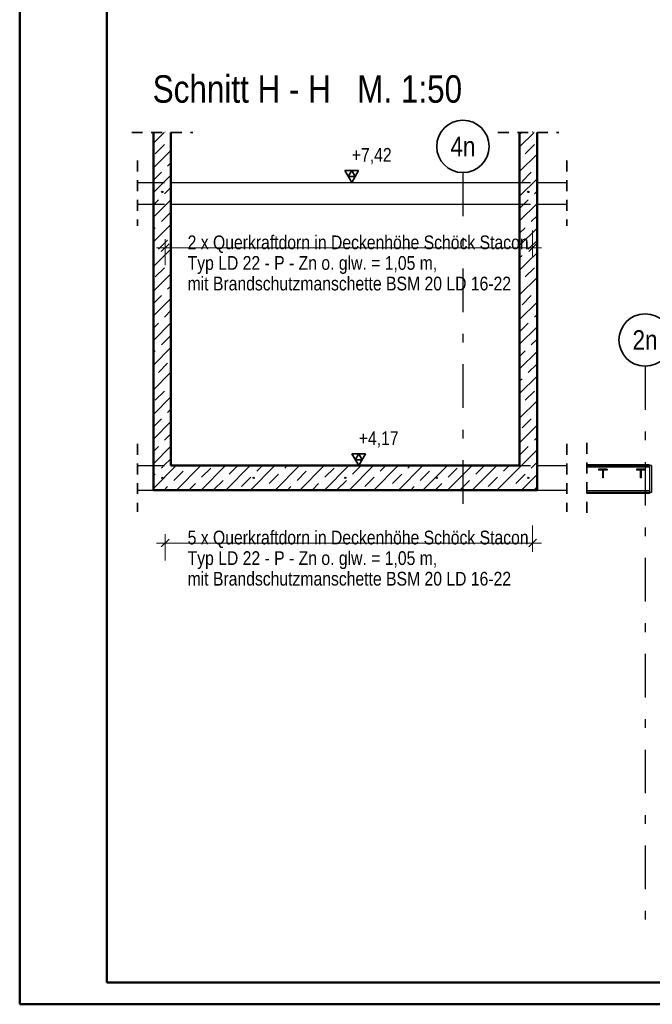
# Model space of a CAD drawing. Header units: millimetres. Extents: x 0 to 102, y -15 to 47.
# Tile 2 of 103: x 0 to 7, y 0 to 11. Entities that reach past the tile are written whole.
import ezdxf
from ezdxf.enums import TextEntityAlignment as Align

# ---------------------------------------------------------------- set-up
doc = ezdxf.new("R2010")
doc.units = ezdxf.units.MM
doc.linetypes.add('DASHDOTX2', pattern=[2, 1, -0.5, 0, -0.5])
doc.linetypes.add('HIDDEN', pattern=[0.375, 0.25, -0.125])
doc.layers.add('Achsen', color=7, linetype='Continuous', lineweight=20)
doc.layers.add('Schraffuren', color=7, linetype='Continuous', lineweight=20)
doc.styles.add('Arial Narrow', font='ARIALN.TTF')
doc.dimstyles.new('Arch_Strakon_dimstyle', dxfattribs={"dimtxt": 15.75, "dimasz": 1, "dimexe": 1.25, "dimexo": 0.0625, "dimgap": 1, "dimtad": 0, "dimzin": 12, "dimdsep": 46, "dimtxsty": 'Arial Narrow', "dimblk": 'Arrowhead_Tick', "dimsah": 1, "dimcen": 0, "dimse1": 1, "dimse2": 1, "dimclrd": 6, "dimclrt": 2, "dimazin": 0, "dimtfac": 1, "dimtdec": 4, "dimtmove": 0, "dimatfit": 3, "dimldrblk": 'NONE', "dimfxl": 1, "dimtvp": 1, "dimtolj": 1, "dimtzin": 0, "dimlwd": 13, "dimarcsym": 2})
pattern_1 = [(45, (0, 0), (-0.1414214, 0.1414214), [0.15, -0.1]), (45, (-0.07071, 0.07071), (-0.1414214, 0.1414214), [])]

# ---------------------------------------------------------------- blocks, each defined once
blk = doc.blocks.new('Arrowhead_Tick')
at = {"color": 0, "linetype": 'Continuous', "lineweight": -2}
for p, q in [((0, 20), (0, -10)), ((-1, 0), (0, 0)), ((10, 0), (0, 0))]:
    blk.add_line(p, q, dxfattribs=at)
at = {"color": 2, "linetype": 'Continuous', "lineweight": 35}
blk.add_line((4.4, 4.4), (-4.4, -4.4), dxfattribs=at)
blk = doc.blocks.new('*D563')
at = {"layer": 'Achsen', "color": 6, "linetype": 'Continuous', "lineweight": 13}
blk.add_line((1.679, 5.292), (5.875, 5.292), dxfattribs=at)
at = {"layer": 'Defpoints', "color": 0}
for p in [(1.669, 10.007), (5.885, 10.007), (5.885, 5.292)]:
    blk.add_point(p, dxfattribs=at)
at = {"layer": 'Achsen', "color": 6, "lineweight": 13, "xscale": 0.01, "yscale": 0.01, "zscale": 0.01}
blk.add_blockref('Arrowhead_Tick', (5.885, 5.292), dxfattribs=at)
at = {"layer": 'Achsen', "color": 6, "lineweight": 13, "xscale": 0.01, "yscale": 0.01, "zscale": 0.01, "rotation": 180}
blk.add_blockref('Arrowhead_Tick', (1.669, 5.292), dxfattribs=at)
blk = doc.blocks.new('_None')
blk = doc.blocks.new('*D564')
at = {"layer": 'Achsen', "color": 6, "linetype": 'Continuous', "lineweight": 13}
blk.add_line((1.679, 8.679), (5.875, 8.679), dxfattribs=at)
at = {"layer": 'Defpoints', "color": 0}
for p in [(1.669, 13.393), (5.885, 13.393), (5.885, 8.679)]:
    blk.add_point(p, dxfattribs=at)
at = {"layer": 'Achsen', "color": 6, "lineweight": 13, "xscale": 0.01, "yscale": 0.01, "zscale": 0.01}
blk.add_blockref('Arrowhead_Tick', (5.885, 8.679), dxfattribs=at)
at = {"layer": 'Achsen', "color": 6, "lineweight": 13, "xscale": 0.01, "yscale": 0.01, "zscale": 0.01, "rotation": 180}
blk.add_blockref('Arrowhead_Tick', (1.669, 8.679), dxfattribs=at)

msp = doc.modelspace()

# ---------------------------------------------------------------- hatches: boundary and pattern name
at = {"layer": 'Schraffuren', "lineweight": 13}
h = msp.add_hatch(dxfattribs=at)
h.set_pattern_fill('bB', color=6, scale=0.01, angle=45, style=0, pattern_type=2)
h.set_pattern_definition(pattern_1)
h.paths.add_polyline_path([(1.5350716, 9.1798173), (1.7350716, 9.1798173), (1.7350716, 10.0018874), (1.5350716, 10.0018874)])
h = msp.add_hatch(dxfattribs=at)
h.set_pattern_fill('bB', color=6, scale=0.01, angle=45, style=0, pattern_type=2)
h.set_pattern_definition(pattern_1)
h.paths.add_polyline_path([(5.935077, 8.5148162), (5.935077, 10.0018874), (5.735077, 10.0018874), (5.735077, 8.5148162)])
at = {"layer": 'Schraffuren', "lineweight": 13, "true_color": 0x4682b4}
for points in [[(1.6430716, 9.3198102), (1.6430676, 9.3200614), (1.6430558, 9.3203125), (1.6430361, 9.320563), (1.6430085, 9.3208128), (1.6429731, 9.3210616), (1.6429299, 9.3213092), (1.6428789, 9.3215553), (1.6428202, 9.3217997), (1.6427539, 9.3220421), (1.64268, 9.3222823), (1.6425986, 9.3225201), (1.6425098, 9.3227552), (1.6424136, 9.3229873), (1.6423102, 9.3232164), (1.6421996, 9.3234421), (1.642082, 9.3236642), (1.6419575, 9.3238825), (1.6418262, 9.3240968), (1.6416882, 9.3243068), (1.6415437, 9.3245124), (1.6413928, 9.3247134), (1.6412357, 9.3249095), (1.6410725, 9.3251006), (1.6409033, 9.3252865), (1.6407284, 9.325467), (1.640548, 9.3256419), (1.6403621, 9.325811), (1.640171, 9.3259743), (1.6399748, 9.3261314), (1.6397739, 9.3262823), (1.6395682, 9.3264268), (1.6393582, 9.3265648), (1.6391439, 9.3266961), (1.6389256, 9.3268206), (1.6387035, 9.3269382), (1.6384778, 9.3270488), (1.6382488, 9.3271522), (1.6380166, 9.3272484), (1.6377815, 9.3273372), (1.6375437, 9.3274186), (1.6373035, 9.3274925), (1.6370611, 9.3275588), (1.6368167, 9.3276175), (1.6365706, 9.3276685), (1.6363231, 9.3277117), (1.6360742, 9.3277471), (1.6358244, 9.3277747), (1.6355739, 9.3277944), (1.6353229, 9.3278062), (1.6350716, 9.3278102), (1.6348203, 9.3278062), (1.6345693, 9.3277944), (1.6343187, 9.3277747), (1.6340689, 9.3277471), (1.6338201, 9.3277117), (1.6335725, 9.3276685), (1.6333264, 9.3276175), (1.6330821, 9.3275588), (1.6328396, 9.3274925), (1.6325994, 9.3274186), (1.6323617, 9.3273372), (1.6321266, 9.3272484), (1.6318944, 9.3271522), (1.6316653, 9.3270488), (1.6314397, 9.3269382), (1.6312175, 9.3268206), (1.6309992, 9.3266961), (1.630785, 9.3265648), (1.6305749, 9.3264268), (1.6303693, 9.3262823), (1.6301683, 9.3261314), (1.6299722, 9.3259743), (1.6297811, 9.325811), (1.6295952, 9.3256419), (1.6294147, 9.325467), (1.6292398, 9.3252865), (1.6290707, 9.3251006), (1.6289075, 9.3249095), (1.6287503, 9.3247134), (1.6285994, 9.3245124), (1.6284549, 9.3243068), (1.628317, 9.3240968), (1.6281856, 9.3238825), (1.6280611, 9.3236642), (1.6279435, 9.3234421), (1.627833, 9.3232164), (1.6277295, 9.3229873), (1.6276334, 9.3227552), (1.6275445, 9.3225201), (1.6274631, 9.3222823), (1.6273892, 9.3220421), (1.6273229, 9.3217997), (1.6272642, 9.3215553), (1.6272133, 9.3213092), (1.6271701, 9.3210616), (1.6271347, 9.3208128), (1.6271071, 9.320563), (1.6270874, 9.3203125), (1.6270755, 9.3200614), (1.6270716, 9.3198102), (1.6270755, 9.3195589), (1.6270874, 9.3193078), (1.6271071, 9.3190573), (1.6271347, 9.3188075), (1.6271701, 9.3185587), (1.6272133, 9.3183111), (1.6272642, 9.318065), (1.6273229, 9.3178206), (1.6273892, 9.3175782), (1.6274631, 9.317338), (1.6275445, 9.3171003), (1.6276334, 9.3168652), (1.6277295, 9.316633), (1.627833, 9.3164039), (1.6279435, 9.3161782), (1.6280611, 9.3159561), (1.6281856, 9.3157378), (1.628317, 9.3155235), (1.6284549, 9.3153135), (1.6285994, 9.3151079), (1.6287503, 9.3149069), (1.6289075, 9.3147108), (1.6290707, 9.3145197), (1.6292398, 9.3143338), (1.6294147, 9.3141533), (1.6295952, 9.3139784), (1.6297811, 9.3138093), (1.6299722, 9.313646), (1.6301683, 9.3134889), (1.6303693, 9.313338), (1.6305749, 9.3131935), (1.630785, 9.3130555), (1.6309992, 9.3129242), (1.6312175, 9.3127997), (1.6314397, 9.3126821), (1.6316653, 9.3125715), (1.6318944, 9.3124681), (1.6321266, 9.3123719), (1.6323617, 9.3122831), (1.6325994, 9.3122017), (1.6328396, 9.3121278), (1.6330821, 9.3120615), (1.6333264, 9.3120028), (1.6335725, 9.3119519), (1.6338201, 9.3119086), (1.6340689, 9.3118732), (1.6343187, 9.3118457), (1.6345693, 9.3118259), (1.6348203, 9.3118141), (1.6350716, 9.3118102), (1.6353229, 9.3118141), (1.6355739, 9.3118259), (1.6358244, 9.3118457), (1.6360742, 9.3118732), (1.6363231, 9.3119086), (1.6365706, 9.3119519), (1.6368167, 9.3120028), (1.6370611, 9.3120615), (1.6373035, 9.3121278), (1.6375437, 9.3122017), (1.6377815, 9.3122831), (1.6380166, 9.3123719), (1.6382488, 9.3124681), (1.6384778, 9.3125715), (1.6387035, 9.3126821), (1.6389256, 9.3127997), (1.6391439, 9.3129242), (1.6393582, 9.3130555), (1.6395682, 9.3131935), (1.6397739, 9.313338), (1.6399748, 9.3134889), (1.640171, 9.313646), (1.6403621, 9.3138093), (1.640548, 9.3139784), (1.6407284, 9.3141533), (1.6409033, 9.3143338), (1.6410725, 9.3145197), (1.6412357, 9.3147108), (1.6413928, 9.3149069), (1.6415437, 9.3151079), (1.6416882, 9.3153135), (1.6418262, 9.3155235), (1.6419575, 9.3157378), (1.642082, 9.3159561), (1.6421996, 9.3161782), (1.6423102, 9.3164039), (1.6424136, 9.316633), (1.6425098, 9.3168652), (1.6425986, 9.3171003), (1.64268, 9.317338), (1.6427539, 9.3175782), (1.6428202, 9.3178206), (1.6428789, 9.318065), (1.6429299, 9.3183111), (1.6429731, 9.3185587), (1.6430085, 9.3188075), (1.6430361, 9.3190573), (1.6430558, 9.3193078), (1.6430676, 9.3195589)], [(5.843077, 9.3198102), (5.8430731, 9.3200614), (5.8430612, 9.3203125), (5.8430415, 9.320563), (5.8430139, 9.3208128), (5.8429785, 9.3210616), (5.8429353, 9.3213092), (5.8428843, 9.3215553), (5.8428257, 9.3217997), (5.8427594, 9.3220421), (5.8426855, 9.3222823), (5.8426041, 9.3225201), (5.8425152, 9.3227552), (5.8424191, 9.3229873), (5.8423156, 9.3232164), (5.8422051, 9.3234421), (5.8420875, 9.3236642), (5.841963, 9.3238825), (5.8418316, 9.3240968), (5.8416937, 9.3243068), (5.8415492, 9.3245124), (5.8413983, 9.3247134), (5.8412411, 9.3249095), (5.8410779, 9.3251006), (5.8409088, 9.3252865), (5.8407339, 9.325467), (5.8405534, 9.3256419), (5.8403675, 9.325811), (5.8401764, 9.3259743), (5.8399803, 9.3261314), (5.8397793, 9.3262823), (5.8395737, 9.3264268), (5.8393636, 9.3265648), (5.8391493, 9.3266961), (5.838931, 9.3268206), (5.8387089, 9.3269382), (5.8384832, 9.3270488), (5.8382542, 9.3271522), (5.838022, 9.3272484), (5.8377869, 9.3273372), (5.8375492, 9.3274186), (5.8373089, 9.3274925), (5.8370665, 9.3275588), (5.8368222, 9.3276175), (5.8365761, 9.3276685), (5.8363285, 9.3277117), (5.8360797, 9.3277471), (5.8358299, 9.3277747), (5.8355793, 9.3277944), (5.8353283, 9.3278062), (5.835077, 9.3278102), (5.8348257, 9.3278062), (5.8345747, 9.3277944), (5.8343241, 9.3277747), (5.8340743, 9.3277471), (5.8338255, 9.3277117), (5.833578, 9.3276685), (5.8333319, 9.3276175), (5.8330875, 9.3275588), (5.8328451, 9.3274925), (5.8326049, 9.3274186), (5.8323671, 9.3273372), (5.832132, 9.3272484), (5.8318998, 9.3271522), (5.8316708, 9.3270488), (5.8314451, 9.3269382), (5.831223, 9.3268206), (5.8310047, 9.3266961), (5.8307904, 9.3265648), (5.8305803, 9.3264268), (5.8303747, 9.3262823), (5.8301738, 9.3261314), (5.8299776, 9.3259743), (5.8297865, 9.325811), (5.8296006, 9.3256419), (5.8294202, 9.325467), (5.8292453, 9.3252865), (5.8290761, 9.3251006), (5.8289129, 9.3249095), (5.8287558, 9.3247134), (5.8286049, 9.3245124), (5.8284604, 9.3243068), (5.8283224, 9.3240968), (5.8281911, 9.3238825), (5.8280666, 9.3236642), (5.827949, 9.3234421), (5.8278384, 9.3232164), (5.827735, 9.3229873), (5.8276388, 9.3227552), (5.82755, 9.3225201), (5.8274686, 9.3222823), (5.8273947, 9.3220421), (5.8273283, 9.3217997), (5.8272697, 9.3215553), (5.8272187, 9.3213092), (5.8271755, 9.3210616), (5.8271401, 9.3208128), (5.8271125, 9.320563), (5.8270928, 9.3203125), (5.827081, 9.3200614), (5.827077, 9.3198102), (5.827081, 9.3195589), (5.8270928, 9.3193078), (5.8271125, 9.3190573), (5.8271401, 9.3188075), (5.8271755, 9.3185587), (5.8272187, 9.3183111), (5.8272697, 9.318065), (5.8273283, 9.3178206), (5.8273947, 9.3175782), (5.8274686, 9.317338), (5.82755, 9.3171003), (5.8276388, 9.3168652), (5.827735, 9.316633), (5.8278384, 9.3164039), (5.827949, 9.3161782), (5.8280666, 9.3159561), (5.8281911, 9.3157378), (5.8283224, 9.3155235), (5.8284604, 9.3153135), (5.8286049, 9.3151079), (5.8287558, 9.3149069), (5.8289129, 9.3147108), (5.8290761, 9.3145197), (5.8292453, 9.3143338), (5.8294202, 9.3141533), (5.8296006, 9.3139784), (5.8297865, 9.3138093), (5.8299776, 9.313646), (5.8301738, 9.3134889), (5.8303747, 9.313338), (5.8305803, 9.3131935), (5.8307904, 9.3130555), (5.8310047, 9.3129242), (5.831223, 9.3127997), (5.8314451, 9.3126821), (5.8316708, 9.3125715), (5.8318998, 9.3124681), (5.832132, 9.3123719), (5.8323671, 9.3122831), (5.8326049, 9.3122017), (5.8328451, 9.3121278), (5.8330875, 9.3120615), (5.8333319, 9.3120028), (5.833578, 9.3119519), (5.8338255, 9.3119086), (5.8340743, 9.3118732), (5.8343241, 9.3118457), (5.8345747, 9.3118259), (5.8348257, 9.3118141), (5.835077, 9.3118102), (5.8353283, 9.3118141), (5.8355793, 9.3118259), (5.8358299, 9.3118457), (5.8360797, 9.3118732), (5.8363285, 9.3119086), (5.8365761, 9.3119519), (5.8368222, 9.3120028), (5.8370665, 9.3120615), (5.8373089, 9.3121278), (5.8375492, 9.3122017), (5.8377869, 9.3122831), (5.838022, 9.3123719), (5.8382542, 9.3124681), (5.8384832, 9.3125715), (5.8387089, 9.3126821), (5.838931, 9.3127997), (5.8391493, 9.3129242), (5.8393636, 9.3130555), (5.8395737, 9.3131935), (5.8397793, 9.313338), (5.8399803, 9.3134889), (5.8401764, 9.313646), (5.8403675, 9.3138093), (5.8405534, 9.3139784), (5.8407339, 9.3141533), (5.8409088, 9.3143338), (5.8410779, 9.3145197), (5.8412411, 9.3147108), (5.8413983, 9.3149069), (5.8415492, 9.3151079), (5.8416937, 9.3153135), (5.8418316, 9.3155235), (5.841963, 9.3157378), (5.8420875, 9.3159561), (5.8422051, 9.3161782), (5.8423156, 9.3164039), (5.8424191, 9.316633), (5.8425152, 9.3168652), (5.8426041, 9.3171003), (5.8426855, 9.317338), (5.8427594, 9.3175782), (5.8428257, 9.3178206), (5.8428843, 9.318065), (5.8429353, 9.3183111), (5.8429785, 9.3185587), (5.8430139, 9.3188075), (5.8430415, 9.3190573), (5.8430612, 9.3193078), (5.8430731, 9.3195589)], [(6.6956485, 6.1281173), (6.7401485, 6.1281173), (6.7401485, 6.1391173), (6.6401485, 6.1391173), (6.6401485, 6.1281173), (6.6846485, 6.1281173), (6.6846485, 6.0391173), (6.6956485, 6.0391173)], [(7.1306485, 6.1281173), (7.1751485, 6.1281173), (7.1751485, 6.1391173), (7.0751485, 6.1391173), (7.0751485, 6.1281173), (7.1196485, 6.1281173), (7.1196485, 6.0391173), (7.1306485, 6.0391173)], [(1.6430716, 6.0398102), (1.6430676, 6.0400614), (1.6430558, 6.0403125), (1.6430361, 6.040563), (1.6430085, 6.0408128), (1.6429731, 6.0410616), (1.6429299, 6.0413092), (1.6428789, 6.0415553), (1.6428202, 6.0417997), (1.6427539, 6.0420421), (1.64268, 6.0422823), (1.6425986, 6.0425201), (1.6425098, 6.0427552), (1.6424136, 6.0429873), (1.6423102, 6.0432164), (1.6421996, 6.0434421), (1.642082, 6.0436642), (1.6419575, 6.0438825), (1.6418262, 6.0440968), (1.6416882, 6.0443068), (1.6415437, 6.0445124), (1.6413928, 6.0447134), (1.6412357, 6.0449095), (1.6410725, 6.0451006), (1.6409033, 6.0452865), (1.6407284, 6.045467), (1.640548, 6.0456419), (1.6403621, 6.045811), (1.640171, 6.0459743), (1.6399748, 6.0461314), (1.6397739, 6.0462823), (1.6395682, 6.0464268), (1.6393582, 6.0465648), (1.6391439, 6.0466961), (1.6389256, 6.0468206), (1.6387035, 6.0469382), (1.6384778, 6.0470488), (1.6382488, 6.0471522), (1.6380166, 6.0472484), (1.6377815, 6.0473372), (1.6375437, 6.0474186), (1.6373035, 6.0474925), (1.6370611, 6.0475588), (1.6368167, 6.0476175), (1.6365706, 6.0476685), (1.6363231, 6.0477117), (1.6360742, 6.0477471), (1.6358244, 6.0477747), (1.6355739, 6.0477944), (1.6353229, 6.0478062), (1.6350716, 6.0478102), (1.6348203, 6.0478062), (1.6345693, 6.0477944), (1.6343187, 6.0477747), (1.6340689, 6.0477471), (1.6338201, 6.0477117), (1.6335725, 6.0476685), (1.6333264, 6.0476175), (1.6330821, 6.0475588), (1.6328396, 6.0474925), (1.6325994, 6.0474186), (1.6323617, 6.0473372), (1.6321266, 6.0472484), (1.6318944, 6.0471522), (1.6316653, 6.0470488), (1.6314397, 6.0469382), (1.6312175, 6.0468206), (1.6309992, 6.0466961), (1.630785, 6.0465648), (1.6305749, 6.0464268), (1.6303693, 6.0462823), (1.6301683, 6.0461314), (1.6299722, 6.0459743), (1.6297811, 6.045811), (1.6295952, 6.0456419), (1.6294147, 6.045467), (1.6292398, 6.0452865), (1.6290707, 6.0451006), (1.6289075, 6.0449095), (1.6287503, 6.0447134), (1.6285994, 6.0445124), (1.6284549, 6.0443068), (1.628317, 6.0440968), (1.6281856, 6.0438825), (1.6280611, 6.0436642), (1.6279435, 6.0434421), (1.627833, 6.0432164), (1.6277295, 6.0429873), (1.6276334, 6.0427552), (1.6275445, 6.0425201), (1.6274631, 6.0422823), (1.6273892, 6.0420421), (1.6273229, 6.0417997), (1.6272642, 6.0415553), (1.6272133, 6.0413092), (1.6271701, 6.0410616), (1.6271347, 6.0408128), (1.6271071, 6.040563), (1.6270874, 6.0403125), (1.6270755, 6.0400614), (1.6270716, 6.0398102), (1.6270755, 6.0395589), (1.6270874, 6.0393078), (1.6271071, 6.0390573), (1.6271347, 6.0388075), (1.6271701, 6.0385587), (1.6272133, 6.0383111), (1.6272642, 6.038065), (1.6273229, 6.0378206), (1.6273892, 6.0375782), (1.6274631, 6.037338), (1.6275445, 6.0371003), (1.6276334, 6.0368652), (1.6277295, 6.036633), (1.627833, 6.0364039), (1.6279435, 6.0361782), (1.6280611, 6.0359561), (1.6281856, 6.0357378), (1.628317, 6.0355235), (1.6284549, 6.0353135), (1.6285994, 6.0351079), (1.6287503, 6.0349069), (1.6289075, 6.0347108), (1.6290707, 6.0345197), (1.6292398, 6.0343338), (1.6294147, 6.0341533), (1.6295952, 6.0339784), (1.6297811, 6.0338093), (1.6299722, 6.033646), (1.6301683, 6.0334889), (1.6303693, 6.033338), (1.6305749, 6.0331935), (1.630785, 6.0330555), (1.6309992, 6.0329242), (1.6312175, 6.0327997), (1.6314397, 6.0326821), (1.6316653, 6.0325715), (1.6318944, 6.0324681), (1.6321266, 6.0323719), (1.6323617, 6.0322831), (1.6325994, 6.0322017), (1.6328396, 6.0321278), (1.6330821, 6.0320615), (1.6333264, 6.0320028), (1.6335725, 6.0319519), (1.6338201, 6.0319086), (1.6340689, 6.0318732), (1.6343187, 6.0318457), (1.6345693, 6.0318259), (1.6348203, 6.0318141), (1.6350716, 6.0318102), (1.6353229, 6.0318141), (1.6355739, 6.0318259), (1.6358244, 6.0318457), (1.6360742, 6.0318732), (1.6363231, 6.0319086), (1.6365706, 6.0319519), (1.6368167, 6.0320028), (1.6370611, 6.0320615), (1.6373035, 6.0321278), (1.6375437, 6.0322017), (1.6377815, 6.0322831), (1.6380166, 6.0323719), (1.6382488, 6.0324681), (1.6384778, 6.0325715), (1.6387035, 6.0326821), (1.6389256, 6.0327997), (1.6391439, 6.0329242), (1.6393582, 6.0330555), (1.6395682, 6.0331935), (1.6397739, 6.033338), (1.6399748, 6.0334889), (1.640171, 6.033646), (1.6403621, 6.0338093), (1.640548, 6.0339784), (1.6407284, 6.0341533), (1.6409033, 6.0343338), (1.6410725, 6.0345197), (1.6412357, 6.0347108), (1.6413928, 6.0349069), (1.6415437, 6.0351079), (1.6416882, 6.0353135), (1.6418262, 6.0355235), (1.6419575, 6.0357378), (1.642082, 6.0359561), (1.6421996, 6.0361782), (1.6423102, 6.0364039), (1.6424136, 6.036633), (1.6425098, 6.0368652), (1.6425986, 6.0371003), (1.64268, 6.037338), (1.6427539, 6.0375782), (1.6428202, 6.0378206), (1.6428789, 6.038065), (1.6429299, 6.0383111), (1.6429731, 6.0385587), (1.6430085, 6.0388075), (1.6430361, 6.0390573), (1.6430558, 6.0393078), (1.6430676, 6.0395589)], [(2.6930716, 6.0398102), (2.6930676, 6.0400614), (2.6930558, 6.0403125), (2.6930361, 6.040563), (2.6930085, 6.0408128), (2.6929731, 6.0410616), (2.6929299, 6.0413092), (2.6928789, 6.0415553), (2.6928202, 6.0417997), (2.6927539, 6.0420421), (2.69268, 6.0422823), (2.6925986, 6.0425201), (2.6925098, 6.0427552), (2.6924136, 6.0429873), (2.6923102, 6.0432164), (2.6921996, 6.0434421), (2.692082, 6.0436642), (2.6919575, 6.0438825), (2.6918262, 6.0440968), (2.6916882, 6.0443068), (2.6915437, 6.0445124), (2.6913928, 6.0447134), (2.6912357, 6.0449095), (2.6910725, 6.0451006), (2.6909033, 6.0452865), (2.6907284, 6.045467), (2.690548, 6.0456419), (2.6903621, 6.045811), (2.690171, 6.0459743), (2.6899748, 6.0461314), (2.6897739, 6.0462823), (2.6895682, 6.0464268), (2.6893582, 6.0465648), (2.6891439, 6.0466961), (2.6889256, 6.0468206), (2.6887035, 6.0469382), (2.6884778, 6.0470488), (2.6882488, 6.0471522), (2.6880166, 6.0472484), (2.6877815, 6.0473372), (2.6875437, 6.0474186), (2.6873035, 6.0474925), (2.6870611, 6.0475588), (2.6868167, 6.0476175), (2.6865706, 6.0476685), (2.6863231, 6.0477117), (2.6860742, 6.0477471), (2.6858244, 6.0477747), (2.6855739, 6.0477944), (2.6853229, 6.0478062), (2.6850716, 6.0478102), (2.6848203, 6.0478062), (2.6845693, 6.0477944), (2.6843187, 6.0477747), (2.6840689, 6.0477471), (2.6838201, 6.0477117), (2.6835725, 6.0476685), (2.6833264, 6.0476175), (2.6830821, 6.0475588), (2.6828396, 6.0474925), (2.6825994, 6.0474186), (2.6823617, 6.0473372), (2.6821266, 6.0472484), (2.6818944, 6.0471522), (2.6816653, 6.0470488), (2.6814397, 6.0469382), (2.6812175, 6.0468206), (2.6809992, 6.0466961), (2.680785, 6.0465648), (2.6805749, 6.0464268), (2.6803693, 6.0462823), (2.6801683, 6.0461314), (2.6799722, 6.0459743), (2.6797811, 6.045811), (2.6795952, 6.0456419), (2.6794147, 6.045467), (2.6792398, 6.0452865), (2.6790707, 6.0451006), (2.6789075, 6.0449095), (2.6787503, 6.0447134), (2.6785994, 6.0445124), (2.6784549, 6.0443068), (2.678317, 6.0440968), (2.6781856, 6.0438825), (2.6780611, 6.0436642), (2.6779435, 6.0434421), (2.677833, 6.0432164), (2.6777295, 6.0429873), (2.6776334, 6.0427552), (2.6775445, 6.0425201), (2.6774631, 6.0422823), (2.6773892, 6.0420421), (2.6773229, 6.0417997), (2.6772642, 6.0415553), (2.6772133, 6.0413092), (2.6771701, 6.0410616), (2.6771347, 6.0408128), (2.6771071, 6.040563), (2.6770874, 6.0403125), (2.6770755, 6.0400614), (2.6770716, 6.0398102), (2.6770755, 6.0395589), (2.6770874, 6.0393078), (2.6771071, 6.0390573), (2.6771347, 6.0388075), (2.6771701, 6.0385587), (2.6772133, 6.0383111), (2.6772642, 6.038065), (2.6773229, 6.0378206), (2.6773892, 6.0375782), (2.6774631, 6.037338), (2.6775445, 6.0371003), (2.6776334, 6.0368652), (2.6777295, 6.036633), (2.677833, 6.0364039), (2.6779435, 6.0361782), (2.6780611, 6.0359561), (2.6781856, 6.0357378), (2.678317, 6.0355235), (2.6784549, 6.0353135), (2.6785994, 6.0351079), (2.6787503, 6.0349069), (2.6789075, 6.0347108), (2.6790707, 6.0345197), (2.6792398, 6.0343338), (2.6794147, 6.0341533), (2.6795952, 6.0339784), (2.6797811, 6.0338093), (2.6799722, 6.033646), (2.6801683, 6.0334889), (2.6803693, 6.033338), (2.6805749, 6.0331935), (2.680785, 6.0330555), (2.6809992, 6.0329242), (2.6812175, 6.0327997), (2.6814397, 6.0326821), (2.6816653, 6.0325715), (2.6818944, 6.0324681), (2.6821266, 6.0323719), (2.6823617, 6.0322831), (2.6825994, 6.0322017), (2.6828396, 6.0321278), (2.6830821, 6.0320615), (2.6833264, 6.0320028), (2.6835725, 6.0319519), (2.6838201, 6.0319086), (2.6840689, 6.0318732), (2.6843187, 6.0318457), (2.6845693, 6.0318259), (2.6848203, 6.0318141), (2.6850716, 6.0318102), (2.6853229, 6.0318141), (2.6855739, 6.0318259), (2.6858244, 6.0318457), (2.6860742, 6.0318732), (2.6863231, 6.0319086), (2.6865706, 6.0319519), (2.6868167, 6.0320028), (2.6870611, 6.0320615), (2.6873035, 6.0321278), (2.6875437, 6.0322017), (2.6877815, 6.0322831), (2.6880166, 6.0323719), (2.6882488, 6.0324681), (2.6884778, 6.0325715), (2.6887035, 6.0326821), (2.6889256, 6.0327997), (2.6891439, 6.0329242), (2.6893582, 6.0330555), (2.6895682, 6.0331935), (2.6897739, 6.033338), (2.6899748, 6.0334889), (2.690171, 6.033646), (2.6903621, 6.0338093), (2.690548, 6.0339784), (2.6907284, 6.0341533), (2.6909033, 6.0343338), (2.6910725, 6.0345197), (2.6912357, 6.0347108), (2.6913928, 6.0349069), (2.6915437, 6.0351079), (2.6916882, 6.0353135), (2.6918262, 6.0355235), (2.6919575, 6.0357378), (2.692082, 6.0359561), (2.6921996, 6.0361782), (2.6923102, 6.0364039), (2.6924136, 6.036633), (2.6925098, 6.0368652), (2.6925986, 6.0371003), (2.69268, 6.037338), (2.6927539, 6.0375782), (2.6928202, 6.0378206), (2.6928789, 6.038065), (2.6929299, 6.0383111), (2.6929731, 6.0385587), (2.6930085, 6.0388075), (2.6930361, 6.0390573), (2.6930558, 6.0393078), (2.6930676, 6.0395589)], [(3.7430716, 6.0398102), (3.7430676, 6.0400614), (3.7430558, 6.0403125), (3.7430361, 6.040563), (3.7430085, 6.0408128), (3.7429731, 6.0410616), (3.7429299, 6.0413092), (3.7428789, 6.0415553), (3.7428202, 6.0417997), (3.7427539, 6.0420421), (3.74268, 6.0422823), (3.7425986, 6.0425201), (3.7425098, 6.0427552), (3.7424136, 6.0429873), (3.7423102, 6.0432164), (3.7421996, 6.0434421), (3.742082, 6.0436642), (3.7419575, 6.0438825), (3.7418262, 6.0440968), (3.7416882, 6.0443068), (3.7415437, 6.0445124), (3.7413928, 6.0447134), (3.7412357, 6.0449095), (3.7410725, 6.0451006), (3.7409033, 6.0452865), (3.7407284, 6.045467), (3.740548, 6.0456419), (3.7403621, 6.045811), (3.740171, 6.0459743), (3.7399748, 6.0461314), (3.7397739, 6.0462823), (3.7395682, 6.0464268), (3.7393582, 6.0465648), (3.7391439, 6.0466961), (3.7389256, 6.0468206), (3.7387035, 6.0469382), (3.7384778, 6.0470488), (3.7382488, 6.0471522), (3.7380166, 6.0472484), (3.7377815, 6.0473372), (3.7375437, 6.0474186), (3.7373035, 6.0474925), (3.7370611, 6.0475588), (3.7368167, 6.0476175), (3.7365706, 6.0476685), (3.7363231, 6.0477117), (3.7360742, 6.0477471), (3.7358244, 6.0477747), (3.7355739, 6.0477944), (3.7353229, 6.0478062), (3.7350716, 6.0478102), (3.7348203, 6.0478062), (3.7345693, 6.0477944), (3.7343187, 6.0477747), (3.7340689, 6.0477471), (3.7338201, 6.0477117), (3.7335725, 6.0476685), (3.7333264, 6.0476175), (3.7330821, 6.0475588), (3.7328396, 6.0474925), (3.7325994, 6.0474186), (3.7323617, 6.0473372), (3.7321266, 6.0472484), (3.7318944, 6.0471522), (3.7316653, 6.0470488), (3.7314397, 6.0469382), (3.7312175, 6.0468206), (3.7309992, 6.0466961), (3.730785, 6.0465648), (3.7305749, 6.0464268), (3.7303693, 6.0462823), (3.7301683, 6.0461314), (3.7299722, 6.0459743), (3.7297811, 6.045811), (3.7295952, 6.0456419), (3.7294147, 6.045467), (3.7292398, 6.0452865), (3.7290707, 6.0451006), (3.7289075, 6.0449095), (3.7287503, 6.0447134), (3.7285994, 6.0445124), (3.7284549, 6.0443068), (3.728317, 6.0440968), (3.7281856, 6.0438825), (3.7280611, 6.0436642), (3.7279435, 6.0434421), (3.727833, 6.0432164), (3.7277295, 6.0429873), (3.7276334, 6.0427552), (3.7275445, 6.0425201), (3.7274631, 6.0422823), (3.7273892, 6.0420421), (3.7273229, 6.0417997), (3.7272642, 6.0415553), (3.7272133, 6.0413092), (3.7271701, 6.0410616), (3.7271347, 6.0408128), (3.7271071, 6.040563), (3.7270874, 6.0403125), (3.7270755, 6.0400614), (3.7270716, 6.0398102), (3.7270755, 6.0395589), (3.7270874, 6.0393078), (3.7271071, 6.0390573), (3.7271347, 6.0388075), (3.7271701, 6.0385587), (3.7272133, 6.0383111), (3.7272642, 6.038065), (3.7273229, 6.0378206), (3.7273892, 6.0375782), (3.7274631, 6.037338), (3.7275445, 6.0371003), (3.7276334, 6.0368652), (3.7277295, 6.036633), (3.727833, 6.0364039), (3.7279435, 6.0361782), (3.7280611, 6.0359561), (3.7281856, 6.0357378), (3.728317, 6.0355235), (3.7284549, 6.0353135), (3.7285994, 6.0351079), (3.7287503, 6.0349069), (3.7289075, 6.0347108), (3.7290707, 6.0345197), (3.7292398, 6.0343338), (3.7294147, 6.0341533), (3.7295952, 6.0339784), (3.7297811, 6.0338093), (3.7299722, 6.033646), (3.7301683, 6.0334889), (3.7303693, 6.033338), (3.7305749, 6.0331935), (3.730785, 6.0330555), (3.7309992, 6.0329242), (3.7312175, 6.0327997), (3.7314397, 6.0326821), (3.7316653, 6.0325715), (3.7318944, 6.0324681), (3.7321266, 6.0323719), (3.7323617, 6.0322831), (3.7325994, 6.0322017), (3.7328396, 6.0321278), (3.7330821, 6.0320615), (3.7333264, 6.0320028), (3.7335725, 6.0319519), (3.7338201, 6.0319086), (3.7340689, 6.0318732), (3.7343187, 6.0318457), (3.7345693, 6.0318259), (3.7348203, 6.0318141), (3.7350716, 6.0318102), (3.7353229, 6.0318141), (3.7355739, 6.0318259), (3.7358244, 6.0318457), (3.7360742, 6.0318732), (3.7363231, 6.0319086), (3.7365706, 6.0319519), (3.7368167, 6.0320028), (3.7370611, 6.0320615), (3.7373035, 6.0321278), (3.7375437, 6.0322017), (3.7377815, 6.0322831), (3.7380166, 6.0323719), (3.7382488, 6.0324681), (3.7384778, 6.0325715), (3.7387035, 6.0326821), (3.7389256, 6.0327997), (3.7391439, 6.0329242), (3.7393582, 6.0330555), (3.7395682, 6.0331935), (3.7397739, 6.033338), (3.7399748, 6.0334889), (3.740171, 6.033646), (3.7403621, 6.0338093), (3.740548, 6.0339784), (3.7407284, 6.0341533), (3.7409033, 6.0343338), (3.7410725, 6.0345197), (3.7412357, 6.0347108), (3.7413928, 6.0349069), (3.7415437, 6.0351079), (3.7416882, 6.0353135), (3.7418262, 6.0355235), (3.7419575, 6.0357378), (3.742082, 6.0359561), (3.7421996, 6.0361782), (3.7423102, 6.0364039), (3.7424136, 6.036633), (3.7425098, 6.0368652), (3.7425986, 6.0371003), (3.74268, 6.037338), (3.7427539, 6.0375782), (3.7428202, 6.0378206), (3.7428789, 6.038065), (3.7429299, 6.0383111), (3.7429731, 6.0385587), (3.7430085, 6.0388075), (3.7430361, 6.0390573), (3.7430558, 6.0393078), (3.7430676, 6.0395589)], [(4.7930716, 6.0398102), (4.7930676, 6.0400614), (4.7930558, 6.0403125), (4.7930361, 6.040563), (4.7930085, 6.0408128), (4.7929731, 6.0410616), (4.7929299, 6.0413092), (4.7928789, 6.0415553), (4.7928202, 6.0417997), (4.7927539, 6.0420421), (4.79268, 6.0422823), (4.7925986, 6.0425201), (4.7925098, 6.0427552), (4.7924136, 6.0429873), (4.7923102, 6.0432164), (4.7921996, 6.0434421), (4.792082, 6.0436642), (4.7919575, 6.0438825), (4.7918262, 6.0440968), (4.7916882, 6.0443068), (4.7915437, 6.0445124), (4.7913928, 6.0447134), (4.7912357, 6.0449095), (4.7910725, 6.0451006), (4.7909033, 6.0452865), (4.7907284, 6.045467), (4.790548, 6.0456419), (4.7903621, 6.045811), (4.790171, 6.0459743), (4.7899748, 6.0461314), (4.7897739, 6.0462823), (4.7895682, 6.0464268), (4.7893582, 6.0465648), (4.7891439, 6.0466961), (4.7889256, 6.0468206), (4.7887035, 6.0469382), (4.7884778, 6.0470488), (4.7882488, 6.0471522), (4.7880166, 6.0472484), (4.7877815, 6.0473372), (4.7875437, 6.0474186), (4.7873035, 6.0474925), (4.7870611, 6.0475588), (4.7868167, 6.0476175), (4.7865706, 6.0476685), (4.7863231, 6.0477117), (4.7860742, 6.0477471), (4.7858244, 6.0477747), (4.7855739, 6.0477944), (4.7853229, 6.0478062), (4.7850716, 6.0478102), (4.7848203, 6.0478062), (4.7845693, 6.0477944), (4.7843187, 6.0477747), (4.7840689, 6.0477471), (4.7838201, 6.0477117), (4.7835725, 6.0476685), (4.7833264, 6.0476175), (4.7830821, 6.0475588), (4.7828396, 6.0474925), (4.7825994, 6.0474186), (4.7823617, 6.0473372), (4.7821266, 6.0472484), (4.7818944, 6.0471522), (4.7816653, 6.0470488), (4.7814397, 6.0469382), (4.7812175, 6.0468206), (4.7809992, 6.0466961), (4.780785, 6.0465648), (4.7805749, 6.0464268), (4.7803693, 6.0462823), (4.7801683, 6.0461314), (4.7799722, 6.0459743), (4.7797811, 6.045811), (4.7795952, 6.0456419), (4.7794147, 6.045467), (4.7792398, 6.0452865), (4.7790707, 6.0451006), (4.7789075, 6.0449095), (4.7787503, 6.0447134), (4.7785994, 6.0445124), (4.7784549, 6.0443068), (4.778317, 6.0440968), (4.7781856, 6.0438825), (4.7780611, 6.0436642), (4.7779435, 6.0434421), (4.777833, 6.0432164), (4.7777295, 6.0429873), (4.7776334, 6.0427552), (4.7775445, 6.0425201), (4.7774631, 6.0422823), (4.7773892, 6.0420421), (4.7773229, 6.0417997), (4.7772642, 6.0415553), (4.7772133, 6.0413092), (4.7771701, 6.0410616), (4.7771347, 6.0408128), (4.7771071, 6.040563), (4.7770874, 6.0403125), (4.7770755, 6.0400614), (4.7770716, 6.0398102), (4.7770755, 6.0395589), (4.7770874, 6.0393078), (4.7771071, 6.0390573), (4.7771347, 6.0388075), (4.7771701, 6.0385587), (4.7772133, 6.0383111), (4.7772642, 6.038065), (4.7773229, 6.0378206), (4.7773892, 6.0375782), (4.7774631, 6.037338), (4.7775445, 6.0371003), (4.7776334, 6.0368652), (4.7777295, 6.036633), (4.777833, 6.0364039), (4.7779435, 6.0361782), (4.7780611, 6.0359561), (4.7781856, 6.0357378), (4.778317, 6.0355235), (4.7784549, 6.0353135), (4.7785994, 6.0351079), (4.7787503, 6.0349069), (4.7789075, 6.0347108), (4.7790707, 6.0345197), (4.7792398, 6.0343338), (4.7794147, 6.0341533), (4.7795952, 6.0339784), (4.7797811, 6.0338093), (4.7799722, 6.033646), (4.7801683, 6.0334889), (4.7803693, 6.033338), (4.7805749, 6.0331935), (4.780785, 6.0330555), (4.7809992, 6.0329242), (4.7812175, 6.0327997), (4.7814397, 6.0326821), (4.7816653, 6.0325715), (4.7818944, 6.0324681), (4.7821266, 6.0323719), (4.7823617, 6.0322831), (4.7825994, 6.0322017), (4.7828396, 6.0321278), (4.7830821, 6.0320615), (4.7833264, 6.0320028), (4.7835725, 6.0319519), (4.7838201, 6.0319086), (4.7840689, 6.0318732), (4.7843187, 6.0318457), (4.7845693, 6.0318259), (4.7848203, 6.0318141), (4.7850716, 6.0318102), (4.7853229, 6.0318141), (4.7855739, 6.0318259), (4.7858244, 6.0318457), (4.7860742, 6.0318732), (4.7863231, 6.0319086), (4.7865706, 6.0319519), (4.7868167, 6.0320028), (4.7870611, 6.0320615), (4.7873035, 6.0321278), (4.7875437, 6.0322017), (4.7877815, 6.0322831), (4.7880166, 6.0323719), (4.7882488, 6.0324681), (4.7884778, 6.0325715), (4.7887035, 6.0326821), (4.7889256, 6.0327997), (4.7891439, 6.0329242), (4.7893582, 6.0330555), (4.7895682, 6.0331935), (4.7897739, 6.033338), (4.7899748, 6.0334889), (4.790171, 6.033646), (4.7903621, 6.0338093), (4.790548, 6.0339784), (4.7907284, 6.0341533), (4.7909033, 6.0343338), (4.7910725, 6.0345197), (4.7912357, 6.0347108), (4.7913928, 6.0349069), (4.7915437, 6.0351079), (4.7916882, 6.0353135), (4.7918262, 6.0355235), (4.7919575, 6.0357378), (4.792082, 6.0359561), (4.7921996, 6.0361782), (4.7923102, 6.0364039), (4.7924136, 6.036633), (4.7925098, 6.0368652), (4.7925986, 6.0371003), (4.79268, 6.037338), (4.7927539, 6.0375782), (4.7928202, 6.0378206), (4.7928789, 6.038065), (4.7929299, 6.0383111), (4.7929731, 6.0385587), (4.7930085, 6.0388075), (4.7930361, 6.0390573), (4.7930558, 6.0393078), (4.7930676, 6.0395589)], [(5.843077, 6.0398102), (5.8430731, 6.0400614), (5.8430612, 6.0403125), (5.8430415, 6.040563), (5.8430139, 6.0408128), (5.8429785, 6.0410616), (5.8429353, 6.0413092), (5.8428843, 6.0415553), (5.8428257, 6.0417997), (5.8427594, 6.0420421), (5.8426855, 6.0422823), (5.8426041, 6.0425201), (5.8425152, 6.0427552), (5.8424191, 6.0429873), (5.8423156, 6.0432164), (5.8422051, 6.0434421), (5.8420875, 6.0436642), (5.841963, 6.0438825), (5.8418316, 6.0440968), (5.8416937, 6.0443068), (5.8415492, 6.0445124), (5.8413983, 6.0447134), (5.8412411, 6.0449095), (5.8410779, 6.0451006), (5.8409088, 6.0452865), (5.8407339, 6.045467), (5.8405534, 6.0456419), (5.8403675, 6.045811), (5.8401764, 6.0459743), (5.8399803, 6.0461314), (5.8397793, 6.0462823), (5.8395737, 6.0464268), (5.8393636, 6.0465648), (5.8391493, 6.0466961), (5.838931, 6.0468206), (5.8387089, 6.0469382), (5.8384832, 6.0470488), (5.8382542, 6.0471522), (5.838022, 6.0472484), (5.8377869, 6.0473372), (5.8375492, 6.0474186), (5.8373089, 6.0474925), (5.8370665, 6.0475588), (5.8368222, 6.0476175), (5.8365761, 6.0476685), (5.8363285, 6.0477117), (5.8360797, 6.0477471), (5.8358299, 6.0477747), (5.8355793, 6.0477944), (5.8353283, 6.0478062), (5.835077, 6.0478102), (5.8348257, 6.0478062), (5.8345747, 6.0477944), (5.8343241, 6.0477747), (5.8340743, 6.0477471), (5.8338255, 6.0477117), (5.833578, 6.0476685), (5.8333319, 6.0476175), (5.8330875, 6.0475588), (5.8328451, 6.0474925), (5.8326049, 6.0474186), (5.8323671, 6.0473372), (5.832132, 6.0472484), (5.8318998, 6.0471522), (5.8316708, 6.0470488), (5.8314451, 6.0469382), (5.831223, 6.0468206), (5.8310047, 6.0466961), (5.8307904, 6.0465648), (5.8305803, 6.0464268), (5.8303747, 6.0462823), (5.8301738, 6.0461314), (5.8299776, 6.0459743), (5.8297865, 6.045811), (5.8296006, 6.0456419), (5.8294202, 6.045467), (5.8292453, 6.0452865), (5.8290761, 6.0451006), (5.8289129, 6.0449095), (5.8287558, 6.0447134), (5.8286049, 6.0445124), (5.8284604, 6.0443068), (5.8283224, 6.0440968), (5.8281911, 6.0438825), (5.8280666, 6.0436642), (5.827949, 6.0434421), (5.8278384, 6.0432164), (5.827735, 6.0429873), (5.8276388, 6.0427552), (5.82755, 6.0425201), (5.8274686, 6.0422823), (5.8273947, 6.0420421), (5.8273283, 6.0417997), (5.8272697, 6.0415553), (5.8272187, 6.0413092), (5.8271755, 6.0410616), (5.8271401, 6.0408128), (5.8271125, 6.040563), (5.8270928, 6.0403125), (5.827081, 6.0400614), (5.827077, 6.0398102), (5.827081, 6.0395589), (5.8270928, 6.0393078), (5.8271125, 6.0390573), (5.8271401, 6.0388075), (5.8271755, 6.0385587), (5.8272187, 6.0383111), (5.8272697, 6.038065), (5.8273283, 6.0378206), (5.8273947, 6.0375782), (5.8274686, 6.037338), (5.82755, 6.0371003), (5.8276388, 6.0368652), (5.827735, 6.036633), (5.8278384, 6.0364039), (5.827949, 6.0361782), (5.8280666, 6.0359561), (5.8281911, 6.0357378), (5.8283224, 6.0355235), (5.8284604, 6.0353135), (5.8286049, 6.0351079), (5.8287558, 6.0349069), (5.8289129, 6.0347108), (5.8290761, 6.0345197), (5.8292453, 6.0343338), (5.8294202, 6.0341533), (5.8296006, 6.0339784), (5.8297865, 6.0338093), (5.8299776, 6.033646), (5.8301738, 6.0334889), (5.8303747, 6.033338), (5.8305803, 6.0331935), (5.8307904, 6.0330555), (5.8310047, 6.0329242), (5.831223, 6.0327997), (5.8314451, 6.0326821), (5.8316708, 6.0325715), (5.8318998, 6.0324681), (5.832132, 6.0323719), (5.8323671, 6.0322831), (5.8326049, 6.0322017), (5.8328451, 6.0321278), (5.8330875, 6.0320615), (5.8333319, 6.0320028), (5.833578, 6.0319519), (5.8338255, 6.0319086), (5.8340743, 6.0318732), (5.8343241, 6.0318457), (5.8345747, 6.0318259), (5.8348257, 6.0318141), (5.835077, 6.0318102), (5.8353283, 6.0318141), (5.8355793, 6.0318259), (5.8358299, 6.0318457), (5.8360797, 6.0318732), (5.8363285, 6.0319086), (5.8365761, 6.0319519), (5.8368222, 6.0320028), (5.8370665, 6.0320615), (5.8373089, 6.0321278), (5.8375492, 6.0322017), (5.8377869, 6.0322831), (5.838022, 6.0323719), (5.8382542, 6.0324681), (5.8384832, 6.0325715), (5.8387089, 6.0326821), (5.838931, 6.0327997), (5.8391493, 6.0329242), (5.8393636, 6.0330555), (5.8395737, 6.0331935), (5.8397793, 6.033338), (5.8399803, 6.0334889), (5.8401764, 6.033646), (5.8403675, 6.0338093), (5.8405534, 6.0339784), (5.8407339, 6.0341533), (5.8409088, 6.0343338), (5.8410779, 6.0345197), (5.8412411, 6.0347108), (5.8413983, 6.0349069), (5.8415492, 6.0351079), (5.8416937, 6.0353135), (5.8418316, 6.0355235), (5.841963, 6.0357378), (5.8420875, 6.0359561), (5.8422051, 6.0361782), (5.8423156, 6.0364039), (5.8424191, 6.036633), (5.8425152, 6.0368652), (5.8426041, 6.0371003), (5.8426855, 6.037338), (5.8427594, 6.0375782), (5.8428257, 6.0378206), (5.8428843, 6.038065), (5.8429353, 6.0383111), (5.8429785, 6.0385587), (5.8430139, 6.0388075), (5.8430415, 6.0390573), (5.8430612, 6.0393078), (5.8430731, 6.0395589)]]:
    msp.add_hatch(color=145, dxfattribs=at).paths.add_polyline_path(points)
at = {"layer": 'Schraffuren', "lineweight": 13}
h = msp.add_hatch(dxfattribs=at)
h.set_pattern_fill('bB', color=6, scale=0.01, angle=45, style=0, pattern_type=2)
h.set_pattern_definition(pattern_1)
h.paths.add_polyline_path([(1.5350716, 6.1798162), (1.7350716, 6.1798162), (1.7350716, 9.1798173), (1.5350716, 9.1798173)])
h = msp.add_hatch(dxfattribs=at)
h.set_pattern_fill('bB', color=6, scale=0.01, angle=45, style=0, pattern_type=2)
h.set_pattern_definition(pattern_1)
h.paths.add_polyline_path([(5.735077, 6.1798162), (5.935077, 6.1798162), (5.935077, 8.5148162), (5.735077, 8.5148162)])
h = msp.add_hatch(dxfattribs=at)
h.set_pattern_fill('bB', color=6, scale=0.01, angle=45, style=0, pattern_type=2)
h.set_pattern_definition(pattern_1)
h.paths.add_polyline_path([(1.5350716, 5.8998162), (5.935077, 5.8998162), (5.935077, 6.1798162), (1.5350716, 6.1798162)])

# ---------------------------------------------------------------- linework, layer by layer
at = {"color": 4, "linetype": 'Continuous', "lineweight": 50}
for p, q in [((0, 42.05), (0, 0)), ((1, 41.8), (1, 0.25)), ((1.5350716, 10.0018874), (1.5350716, 9.1798173)), ((1.7350716, 10.0018874), (1.7350716, 9.1798173)), ((5.735077, 10.0018874), (5.735077, 8.5148162)), ((5.935077, 10.0018874), (5.935077, 8.5148162)), ((1.5350716, 9.1798173), (1.5350716, 6.1798162)), ((1.7350716, 9.1798173), (1.7350716, 6.1798162)), ((5.735077, 8.5148162), (5.735077, 6.1798162)), ((5.935077, 8.5148162), (5.935077, 6.1798162)), ((1.5350716, 6.1798162), (1.5350716, 5.8998162)), ((1.7350716, 6.1798162), (5.735077, 6.1798162)), ((5.935077, 6.1798162), (5.935077, 5.8998162)), ((1.5350716, 5.8998162), (5.935077, 5.8998162)), ((1, 0.25), (87.25, 0.25)), ((0, 0), (87.5, 0))]:
    msp.add_line(p, q, dxfattribs=at)
at = {"color": 2, "linetype": 'HIDDEN', "lineweight": 35, "ltscale": 0.5}
for p, q in [((1.2850716, 10.0018874), (1.9850716, 10.0018874)), ((5.485077, 10.0018874), (6.185077, 10.0018874)), ((1.3529279, 9.6798162), (1.3529279, 8.9298162)), ((6.2759964, 9.6798162), (6.2759964, 8.9298162)), ((6.5079292, 6.4398173), (6.5079292, 5.6098173)), ((1.3529279, 6.4298162), (1.3529279, 5.6498162)), ((6.2759964, 6.4298162), (6.2759964, 5.6498162))]:
    msp.add_line(p, q, dxfattribs=at)
at = {"color": 2, "linetype": 'Continuous', "lineweight": 35}
for p, q in [((3.8876884, 9.5662052), (3.7301884, 9.5662052)), ((3.7301884, 9.5662052), (3.8089384, 9.4298102)), ((3.8089384, 9.5662052), (3.7695634, 9.4980077)), ((3.7695634, 9.4980077), (3.8483134, 9.4980077)), ((3.8089384, 9.4298102), (3.8876884, 9.5662052)), ((3.8483134, 9.4980077), (3.8089384, 9.5662052)), ((3.967739, 6.3162112), (3.810239, 6.3162112)), ((3.810239, 6.3162112), (3.888989, 6.1798162)), ((3.888989, 6.3162112), (3.849614, 6.2480137)), ((3.849614, 6.2480137), (3.928364, 6.2480137)), ((3.888989, 6.1798162), (3.967739, 6.3162112)), ((3.928364, 6.2480137), (3.888989, 6.3162112))]:
    msp.add_line(p, q, dxfattribs=at)
at = {"color": 3, "linetype": 'HIDDEN', "lineweight": 25, "ltscale": 0.5}
for p, q in [((1.5350716, 9.4298162), (1.7350716, 9.4298162)), ((5.735077, 9.4298162), (5.935077, 9.4298162)), ((1.5350716, 9.1798173), (1.7350716, 9.1798173)), ((5.735077, 9.1798173), (5.935077, 9.1798173)), ((1.5350716, 6.1798162), (1.7350716, 6.1798162)), ((5.735077, 6.1798162), (5.935077, 6.1798162))]:
    msp.add_line(p, q, dxfattribs=at)
at = {"color": 3, "linetype": 'Continuous', "lineweight": 25}
for p, q in [((3.7301884, 9.4298102), (4.2587637, 9.4298102)), ((3.810239, 6.1798162), (4.3388143, 6.1798162)), ((6.7401485, 6.1391173), (6.6401485, 6.1391173)), ((6.6401485, 6.1391173), (6.6401485, 6.1281173)), ((6.6846485, 6.1281173), (6.6401485, 6.1281173)), ((6.6846485, 6.1281173), (6.6846485, 6.0391173)), ((6.7401485, 6.1281173), (6.6956485, 6.1281173)), ((6.6956485, 6.1281173), (6.6956485, 6.0391173)), ((6.7401485, 6.1391173), (6.7401485, 6.1281173)), ((7.1751485, 6.1391173), (7.0751485, 6.1391173)), ((7.0751485, 6.1391173), (7.0751485, 6.1281173)), ((7.1196485, 6.1281173), (7.0751485, 6.1281173)), ((7.1196485, 6.1281173), (7.1196485, 6.0391173)), ((7.1751485, 6.1281173), (7.1306485, 6.1281173)), ((7.1306485, 6.1281173), (7.1306485, 6.0391173)), ((7.1751485, 6.1391173), (7.1751485, 6.1281173)), ((6.6956485, 6.0391173), (6.6846485, 6.0391173)), ((7.1306485, 6.0391173), (7.1196485, 6.0391173))]:
    msp.add_line(p, q, dxfattribs=at)
at = {"color": 9, "linetype": 'Continuous', "lineweight": 0}
for centre in [(1.6685211, 10.0069631), (5.8845266, 10.0069631), (5.785077, 9.4298102)]:
    msp.add_circle(centre, 0.00111, dxfattribs=at)
at = {"color": 3, "linetype": 'Continuous', "lineweight": 25}
for centre in [(1.6350716, 9.3198102), (5.835077, 9.3198102), (1.6350716, 6.0398102), (2.6850716, 6.0398102), (3.7350716, 6.0398102), (4.7850716, 6.0398102), (5.835077, 6.0398102)]:
    msp.add_circle(centre, 0.008, dxfattribs=at)
at = {"layer": 'Achsen', "color": 3, "linetype": 'DASHDOTX2', "lineweight": 25, "ltscale": 0.5}
for p, q in [((5.085066, 9.5419946), (5.085066, 5.5583892)), ((7.1756957, 7.3211224), (7.1756957, 0.7968408))]:
    msp.add_line(p, q, dxfattribs=at)
at = {"layer": 'Achsen', "color": 3, "linetype": 'Continuous', "lineweight": 25}
for p, q in [((1.3529279, 9.4298162), (1.5350716, 9.4298162)), ((1.7350716, 9.4298162), (5.735077, 9.4298162)), ((5.935077, 9.4298162), (6.2759964, 9.4298162)), ((1.3529279, 9.1798173), (1.5350716, 9.1798173)), ((1.7350716, 9.1798173), (5.735077, 9.1798173)), ((5.935077, 9.1798173), (6.2759964, 9.1798173)), ((1.3529279, 6.1798162), (1.5350716, 6.1798162)), ((5.935077, 6.1798162), (6.2759964, 6.1798162)), ((7.2251485, 6.1898162), (6.5079292, 6.1898162)), ((7.2251485, 6.1783173), (6.5079292, 6.1783173)), ((7.2251485, 6.1603173), (6.5079292, 6.1603173)), ((7.2251485, 6.1898173), (7.2251485, 6.1798162)), ((7.2501485, 6.1798162), (7.2251485, 6.1798162)), ((7.2251485, 6.1798162), (7.2251485, 5.8698162)), ((7.2501485, 6.1798162), (7.2501485, 5.8698162)), ((1.3529279, 5.8998162), (1.5350716, 5.8998162)), ((5.935077, 5.8998162), (6.2759964, 5.8998162)), ((7.2251485, 5.8893173), (6.5079292, 5.8893173)), ((7.2251485, 5.8713173), (6.5079292, 5.8713173)), ((7.2251485, 5.8598173), (6.5079292, 5.8598173)), ((7.2501485, 5.8698162), (7.2251485, 5.8698162)), ((7.2251485, 5.8698162), (7.2251485, 5.8598173))]:
    msp.add_line(p, q, dxfattribs=at)
at = {"layer": 'Achsen', "color": 2, "linetype": 'Continuous', "lineweight": 35}
for centre in [(5.085066, 9.8419946), (7.1756957, 7.6211224)]:
    msp.add_circle(centre, 0.3, dxfattribs=at)

# ---------------------------------------------------------------- texts
at = {"color": 1, "lineweight": 70, "style": 'Arial Narrow'}
msp.add_text('Schnitt H - H   M. 1:50', height=0.315, dxfattribs=at).set_placement((1.5258315, 10.3433407))
at = {"color": 2, "lineweight": 35, "char_height": 0.1575, "attachment_point": 1, "line_spacing_factor": 0.9, "style": 'Arial Narrow'}
for s, insert in [(' +7,42', (3.7601134, 9.8235602)), (' +4,17', (3.840164, 6.5735662))]:
    msp.add_mtext(s, dxfattribs=dict(at, insert=insert))
at = {"layer": 'Achsen', "color": 4, "lineweight": 50, "style": 'Arial Narrow'}
for s, p in [('4n', (5.085066, 9.8419946)), ('2n', (7.1740957, 7.6211224))]:
    msp.add_text(s, height=0.225, dxfattribs=at).set_placement(p, align=Align.MIDDLE_CENTER)
at = {"layer": 'Achsen', "color": 2, "lineweight": 35, "char_height": 0.1575, "attachment_point": 7, "line_spacing_factor": 0.9, "style": 'Arial Narrow'}
for s, insert in [('2 x Querkraftdorn in Deckenhöhe Schöck Stacon{\\P}Typ LD 22 - P - Zn o. glw. = 1,05 m,{\\P}mit Brandschutzmanschette BSM 20 LD 16-22', (1.9266986, 8.18784)), ('5 x Querkraftdorn in Deckenhöhe Schöck Stacon{\\P}Typ LD 22 - P - Zn o. glw. = 1,05 m,{\\P}mit Brandschutzmanschette BSM 20 LD 16-22', (1.9266986, 4.8014747))]:
    msp.add_mtext(s, dxfattribs=dict(at, insert=insert))

# ---------------------------------------------------------------- dimensions: what is measured, and where the dimension line sits
at = {"layer": 'Achsen', "lineweight": 35}
for base, p1, p2, picture, middle in [((5.8845266, 8.6788542), (1.6685211, 13.3933285), (5.8845266, 13.3933285), '*D564', (3.7765238, 8.6788542)), ((5.8845266, 5.2924888), (1.6685211, 10.0069631), (5.8845266, 10.0069631), '*D563', (3.7765238, 5.2924888))]:
    dim = msp.add_linear_dim(base=base, p1=p1, p2=p2, text=' ', dimstyle='Arch_Strakon_dimstyle', override={"dimscale": 0.01, "dimtxt": 15.75, "dimasz": 1, "dimgap": 5, "dimtad": 1, "dimjust": 0, "dimtih": 0, "dimtoh": 0, "dimdec": 5, "dimdsep": 46, "dimtxsty": 'Arial Narrow', "dimclrd": 6, "dimclrt": 2, "dimtix": 1, "dimtofl": 255, "dimtmove": 0, "dimatfit": 2, "dimfxl": 0, "dimfxlon": 0, "dimtvp": 31.746032, "dimlwd": 13}, dxfattribs=at)
    dim.commit()
    dim.dimension.update_dxf_attribs({"geometry": picture, "text_midpoint": middle, "dimtype": 160})

doc.saveas('drawing.dxf')
